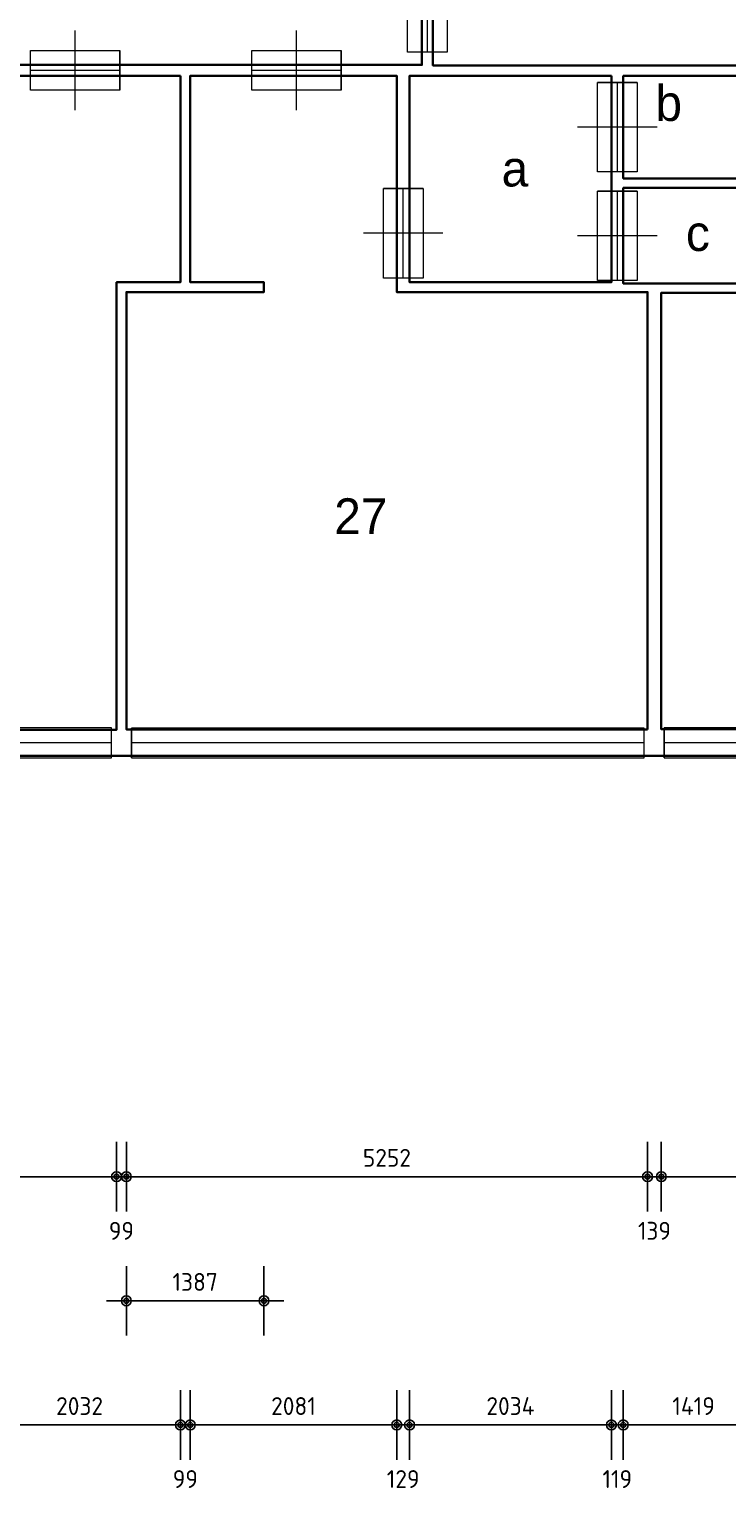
# Model space of a CAD drawing. Header units: millimetres. Extents: x 362177 to 5000048, y 157834 to 733119.
# Tile 98 of 152: x 568515 to 575545, y 622897 to 637616. Entities that reach past the tile are written whole.
import ezdxf
from ezdxf.enums import TextEntityAlignment as Align

# ---------------------------------------------------------------- set-up
doc = ezdxf.new("R2010")
doc.units = ezdxf.units.MM
doc.layers.get('DEFPOINTS').update_dxf_attribs({"color": 255})
doc.layers.add('A--M$1A-_F123-', color=1, linetype='Continuous')
doc.layers.add('A--T$1A-_F123-_0_18MM', color=1, linetype='Continuous')
for name, color, linetype, lineweight in [('schets', 1, 'Continuous', 0), ('X-L21_C_buitenwanden', 7, 'Continuous', 30), ('X-L28_C_eiland bouwlaag', 7, 'Continuous', 30), ('X-L31_C_buitenwandopening', 1, 'Continuous', 5), ('X-L32_C_binnenwandopeningen', 3, 'Continuous', 5), ('X-T22_C_ruimtelabel', 7, 'Continuous', 5)]:
    doc.layers.add(name, color=color, linetype=linetype, lineweight=lineweight)
doc.styles.add('ALFA-0_18', font='iso3098.shx', dxfattribs={"height": 180})
doc.dimstyles.new('ALFA-0_18', dxfattribs={"dimscale": 100, "dimtxt": 0.18, "dimasz": 1, "dimexe": 1.25, "dimexo": 0.625, "dimgap": 1, "dimtad": 1, "dimdec": 0, "dimzin": 0, "dimdsep": 46, "dimtxsty": 'ALFA-0_18', "dimblk": 'diminfradot', "dimblk1": 'diminfradot', "dimblk2": 'diminfradot', "dimsah": 1, "dimcen": 2.5, "dimse1": 1, "dimse2": 1, "dimclrd": 141, "dimclrt": 1, "dimadec": 0, "dimazin": 0, "dimtfac": 1, "dimtmove": 2, "dimatfit": 3, "dimldrblk": 'diminfrapyl', "dimfxl": 1, "dimtolj": 1, "dimtzin": 0, "dimarcsym": 0})

# ---------------------------------------------------------------- blocks, each defined once
blk = doc.blocks.new('204_20')
blk.add_lwpolyline([(0, 0.293), (10, 0.293), (10, -0.293), (0, -0.293)], close=True)
at = {"layer": 'schets', "color": 1, "linetype": 'Continuous', "lineweight": 0}
for p, q in [((0, -0.293), (0, 0.293)), ((10, -0.293), (10, 0.293)), ((0, 0), (10, 0))]:
    blk.add_line(p, q, dxfattribs=at)
blk = doc.blocks.new('204_21')
blk.add_lwpolyline([(0, 0.29), (10, 0.29), (10, -0.29), (0, -0.29)], close=True)
at = {"layer": 'schets', "color": 1, "linetype": 'Continuous', "lineweight": 0}
for p, q in [((0, -0.29), (0, 0.29)), ((10, -0.29), (10, 0.29)), ((0, 0), (10, 0))]:
    blk.add_line(p, q, dxfattribs=at)
blk = doc.blocks.new('202')
at = {"linetype": 'Continuous', "lineweight": 0}
for p, q in [((4.5, 0), (4.5, 4)), ((0, -2), (0, 2)), ((9, -2), (9, 2)), ((0, 0), (9, 0)), ((4.5, -4), (4.5, 0))]:
    blk.add_line(p, q, dxfattribs=at)
blk.add_lwpolyline([(0, 2), (9, 2), (9, -2), (0, -2)], close=True)
blk = doc.blocks.new('diminfradot')
at = {"color": 0}
for p, q in [((0, -3.5), (0, 3.5)), ((-2, 0), (2, 0))]:
    blk.add_line(p, q, dxfattribs=at)
for radius in [0.5, 0.25]:
    blk.add_circle((0, 0), radius, dxfattribs=at)
blk = doc.blocks.new('*D564')
at = {"layer": 'A--M$1A-_F123-', "color": 141, "lineweight": -2, "transparency": 16777216}
blk.add_line((564286, 626060), (569295, 626060), dxfattribs=at)
at = {"layer": 'DEFPOINTS', "color": 0, "transparency": 16777216}
for p in [(569395, 630562), (564186, 630297), (569395, 626060)]:
    blk.add_point(p, dxfattribs=at)
at = {"layer": 'A--M$1A-_F123-', "color": 141, "lineweight": -2, "transparency": 16777216, "xscale": 100, "yscale": 100, "zscale": 100, "rotation": 180}
blk.add_blockref('diminfradot', (564186, 626060), dxfattribs=at)
at = {"layer": 'A--M$1A-_F123-', "color": 141, "lineweight": -2, "transparency": 16777216, "xscale": 100, "yscale": 100, "zscale": 100}
blk.add_blockref('diminfradot', (569395, 626060), dxfattribs=at)
at = {"layer": 'A--M$1A-_F123-', "color": 1, "transparency": 16777216, "insert": (566790.5, 626250), "char_height": 180, "attachment_point": 5, "style": 'ALFA-0_18'}
blk.add_mtext('\\A1;5209', dxfattribs=at)
blk = doc.blocks.new('diminfrapyl')
at = {"color": 0}
blk.add_solid([(0, 0), (-4, 0.7), (-4, -0.7)], dxfattribs=at)
blk = doc.blocks.new('*D565')
at = {"layer": 'A--M$1A-_F123-', "color": 141, "lineweight": -2, "transparency": 16777216}
for p, q in [((569295, 626060), (569195, 626060)), ((569395, 626060), (569494, 626060)), ((569594, 626060), (569694, 626060))]:
    blk.add_line(p, q, dxfattribs=at)
at = {"layer": 'DEFPOINTS', "color": 0, "transparency": 16777216}
for p in [(569395, 630562), (569494, 630564), (569494, 626060)]:
    blk.add_point(p, dxfattribs=at)
at = {"layer": 'A--M$1A-_F123-', "color": 141, "lineweight": -2, "transparency": 16777216, "xscale": 100, "yscale": 100, "zscale": 100}
blk.add_blockref('diminfradot', (569395, 626060), dxfattribs=at)
at = {"layer": 'A--M$1A-_F123-', "color": 141, "lineweight": -2, "transparency": 16777216, "xscale": 100, "yscale": 100, "zscale": 100, "rotation": 180}
blk.add_blockref('diminfradot', (569494, 626060), dxfattribs=at)
at = {"layer": 'A--M$1A-_F123-', "color": 1, "transparency": 16777216, "insert": (569444.5, 625515), "char_height": 180, "attachment_point": 5, "style": 'ALFA-0_18'}
blk.add_mtext('\\A1;99', dxfattribs=at)
blk = doc.blocks.new('*D566')
at = {"layer": 'A--M$1A-_F123-', "color": 141, "lineweight": -2, "transparency": 16777216}
blk.add_line((569594, 626060), (574646, 626060), dxfattribs=at)
at = {"layer": 'DEFPOINTS', "color": 0, "transparency": 16777216}
for p in [(569494, 630564), (574746, 630564), (574746, 626060)]:
    blk.add_point(p, dxfattribs=at)
at = {"layer": 'A--M$1A-_F123-', "color": 141, "lineweight": -2, "transparency": 16777216, "xscale": 100, "yscale": 100, "zscale": 100, "rotation": 180}
blk.add_blockref('diminfradot', (569494, 626060), dxfattribs=at)
at = {"layer": 'A--M$1A-_F123-', "color": 141, "lineweight": -2, "transparency": 16777216, "xscale": 100, "yscale": 100, "zscale": 100}
blk.add_blockref('diminfradot', (574746, 626060), dxfattribs=at)
at = {"layer": 'A--M$1A-_F123-', "color": 1, "transparency": 16777216, "insert": (572120, 626250), "char_height": 180, "attachment_point": 5, "style": 'ALFA-0_18'}
blk.add_mtext('\\A1;5252', dxfattribs=at)
blk = doc.blocks.new('*D567')
at = {"layer": 'A--M$1A-_F123-', "color": 141, "lineweight": -2, "transparency": 16777216}
for p, q in [((574646, 626060), (574546, 626060)), ((574746, 626060), (574885, 626060)), ((574985, 626060), (575085, 626060))]:
    blk.add_line(p, q, dxfattribs=at)
at = {"layer": 'DEFPOINTS', "color": 0, "transparency": 16777216}
for p in [(574746, 630564), (574885, 630566), (574885, 626060)]:
    blk.add_point(p, dxfattribs=at)
at = {"layer": 'A--M$1A-_F123-', "color": 141, "lineweight": -2, "transparency": 16777216, "xscale": 100, "yscale": 100, "zscale": 100}
blk.add_blockref('diminfradot', (574746, 626060), dxfattribs=at)
at = {"layer": 'A--M$1A-_F123-', "color": 141, "lineweight": -2, "transparency": 16777216, "xscale": 100, "yscale": 100, "zscale": 100, "rotation": 180}
blk.add_blockref('diminfradot', (574885, 626060), dxfattribs=at)
at = {"layer": 'A--M$1A-_F123-', "color": 1, "transparency": 16777216, "insert": (574815.5, 625515), "char_height": 180, "attachment_point": 5, "style": 'ALFA-0_18'}
blk.add_mtext('\\A1;139', dxfattribs=at)
blk = doc.blocks.new('*D568')
at = {"layer": 'A--M$1A-_F123-', "color": 141, "lineweight": -2, "transparency": 16777216}
blk.add_line((574985, 626060), (579987, 626060), dxfattribs=at)
at = {"layer": 'DEFPOINTS', "color": 0, "transparency": 16777216}
for p in [(574885, 630566), (580087, 630297), (580087, 626060)]:
    blk.add_point(p, dxfattribs=at)
at = {"layer": 'A--M$1A-_F123-', "color": 141, "lineweight": -2, "transparency": 16777216, "xscale": 100, "yscale": 100, "zscale": 100, "rotation": 180}
blk.add_blockref('diminfradot', (574885, 626060), dxfattribs=at)
at = {"layer": 'A--M$1A-_F123-', "color": 141, "lineweight": -2, "transparency": 16777216, "xscale": 100, "yscale": 100, "zscale": 100}
blk.add_blockref('diminfradot', (580087, 626060), dxfattribs=at)
at = {"layer": 'A--M$1A-_F123-', "color": 1, "transparency": 16777216, "insert": (577486, 626250), "char_height": 180, "attachment_point": 5, "style": 'ALFA-0_18'}
blk.add_mtext('\\A1;5202', dxfattribs=at)
blk = doc.blocks.new('*D674')
at = {"layer": 'A--T$1A-_F123-_0_18MM', "color": 141, "lineweight": -2, "transparency": 16777216}
blk.add_line((568107, 623560), (569939, 623560), dxfattribs=at)
at = {"layer": 'DEFPOINTS', "color": 0, "transparency": 16777216}
for p in [(570039, 635068), (568007, 634969), (570039, 623560)]:
    blk.add_point(p, dxfattribs=at)
at = {"layer": 'A--T$1A-_F123-_0_18MM', "color": 141, "lineweight": -2, "transparency": 16777216, "xscale": 100, "yscale": 100, "zscale": 100, "rotation": 180}
blk.add_blockref('diminfradot', (568007, 623560), dxfattribs=at)
at = {"layer": 'A--T$1A-_F123-_0_18MM', "color": 141, "lineweight": -2, "transparency": 16777216, "xscale": 100, "yscale": 100, "zscale": 100}
blk.add_blockref('diminfradot', (570039, 623560), dxfattribs=at)
at = {"layer": 'A--T$1A-_F123-_0_18MM', "color": 1, "transparency": 16777216, "insert": (569023, 623750), "char_height": 180, "attachment_point": 5, "style": 'ALFA-0_18'}
blk.add_mtext('\\A1;2032', dxfattribs=at)
blk = doc.blocks.new('*D675')
at = {"layer": 'A--T$1A-_F123-_0_18MM', "color": 141, "lineweight": -2, "transparency": 16777216}
for p, q in [((569939, 623560), (569839, 623560)), ((570039, 623560), (570138, 623560)), ((570238, 623560), (570338, 623560))]:
    blk.add_line(p, q, dxfattribs=at)
at = {"layer": 'DEFPOINTS', "color": 0, "transparency": 16777216}
for p in [(570039, 635068), (570138, 635068), (570138, 623560)]:
    blk.add_point(p, dxfattribs=at)
at = {"layer": 'A--T$1A-_F123-_0_18MM', "color": 141, "lineweight": -2, "transparency": 16777216, "xscale": 100, "yscale": 100, "zscale": 100}
blk.add_blockref('diminfradot', (570039, 623560), dxfattribs=at)
at = {"layer": 'A--T$1A-_F123-_0_18MM', "color": 141, "lineweight": -2, "transparency": 16777216, "xscale": 100, "yscale": 100, "zscale": 100, "rotation": 180}
blk.add_blockref('diminfradot', (570138, 623560), dxfattribs=at)
at = {"layer": 'A--T$1A-_F123-_0_18MM', "color": 1, "transparency": 16777216, "insert": (570088.5, 623015), "char_height": 180, "attachment_point": 5, "style": 'ALFA-0_18'}
blk.add_mtext('\\A1;99', dxfattribs=at)
blk = doc.blocks.new('*D676')
at = {"layer": 'A--T$1A-_F123-_0_18MM', "color": 141, "lineweight": -2, "transparency": 16777216}
blk.add_line((570238, 623560), (572119, 623560), dxfattribs=at)
at = {"layer": 'DEFPOINTS', "color": 0, "transparency": 16777216}
for p in [(570138, 635068), (572219, 634969), (572219, 623560)]:
    blk.add_point(p, dxfattribs=at)
at = {"layer": 'A--T$1A-_F123-_0_18MM', "color": 141, "lineweight": -2, "transparency": 16777216, "xscale": 100, "yscale": 100, "zscale": 100, "rotation": 180}
blk.add_blockref('diminfradot', (570138, 623560), dxfattribs=at)
at = {"layer": 'A--T$1A-_F123-_0_18MM', "color": 141, "lineweight": -2, "transparency": 16777216, "xscale": 100, "yscale": 100, "zscale": 100}
blk.add_blockref('diminfradot', (572219, 623560), dxfattribs=at)
at = {"layer": 'A--T$1A-_F123-_0_18MM', "color": 1, "transparency": 16777216, "insert": (571178.5, 623750), "char_height": 180, "attachment_point": 5, "style": 'ALFA-0_18'}
blk.add_mtext('\\A1;2081', dxfattribs=at)
blk = doc.blocks.new('*D677')
at = {"layer": 'A--T$1A-_F123-_0_18MM', "color": 141, "lineweight": -2, "transparency": 16777216}
for p, q in [((572119, 623560), (572019, 623560)), ((572219, 623560), (572348, 623560)), ((572448, 623560), (572548, 623560))]:
    blk.add_line(p, q, dxfattribs=at)
at = {"layer": 'DEFPOINTS', "color": 0, "transparency": 16777216}
for p in [(572348, 635068), (572219, 634969), (572348, 623560)]:
    blk.add_point(p, dxfattribs=at)
at = {"layer": 'A--T$1A-_F123-_0_18MM', "color": 141, "lineweight": -2, "transparency": 16777216, "xscale": 100, "yscale": 100, "zscale": 100}
blk.add_blockref('diminfradot', (572219, 623560), dxfattribs=at)
at = {"layer": 'A--T$1A-_F123-_0_18MM', "color": 141, "lineweight": -2, "transparency": 16777216, "xscale": 100, "yscale": 100, "zscale": 100, "rotation": 180}
blk.add_blockref('diminfradot', (572348, 623560), dxfattribs=at)
at = {"layer": 'A--T$1A-_F123-_0_18MM', "color": 1, "transparency": 16777216, "insert": (572283.5, 623015), "char_height": 180, "attachment_point": 5, "style": 'ALFA-0_18'}
blk.add_mtext('\\A1;129', dxfattribs=at)
blk = doc.blocks.new('*D678')
at = {"layer": 'A--T$1A-_F123-_0_18MM', "color": 141, "lineweight": -2, "transparency": 16777216}
blk.add_line((572448, 623560), (574282, 623560), dxfattribs=at)
at = {"layer": 'DEFPOINTS', "color": 0, "transparency": 16777216}
for p in [(572348, 635068), (574382, 635068), (574382, 623560)]:
    blk.add_point(p, dxfattribs=at)
at = {"layer": 'A--T$1A-_F123-_0_18MM', "color": 141, "lineweight": -2, "transparency": 16777216, "xscale": 100, "yscale": 100, "zscale": 100, "rotation": 180}
blk.add_blockref('diminfradot', (572348, 623560), dxfattribs=at)
at = {"layer": 'A--T$1A-_F123-_0_18MM', "color": 141, "lineweight": -2, "transparency": 16777216, "xscale": 100, "yscale": 100, "zscale": 100}
blk.add_blockref('diminfradot', (574382, 623560), dxfattribs=at)
at = {"layer": 'A--T$1A-_F123-_0_18MM', "color": 1, "transparency": 16777216, "insert": (573365, 623750), "char_height": 180, "attachment_point": 5, "style": 'ALFA-0_18'}
blk.add_mtext('\\A1;2034', dxfattribs=at)
blk = doc.blocks.new('*D679')
at = {"layer": 'A--T$1A-_F123-_0_18MM', "color": 141, "lineweight": -2, "transparency": 16777216}
for p, q in [((574282, 623560), (574182, 623560)), ((574382, 623560), (574501, 623560)), ((574601, 623560), (574701, 623560))]:
    blk.add_line(p, q, dxfattribs=at)
at = {"layer": 'DEFPOINTS', "color": 0, "transparency": 16777216}
for p in [(574382, 635068), (574501, 635057), (574501, 623560)]:
    blk.add_point(p, dxfattribs=at)
at = {"layer": 'A--T$1A-_F123-_0_18MM', "color": 141, "lineweight": -2, "transparency": 16777216, "xscale": 100, "yscale": 100, "zscale": 100}
blk.add_blockref('diminfradot', (574382, 623560), dxfattribs=at)
at = {"layer": 'A--T$1A-_F123-_0_18MM', "color": 141, "lineweight": -2, "transparency": 16777216, "xscale": 100, "yscale": 100, "zscale": 100, "rotation": 180}
blk.add_blockref('diminfradot', (574501, 623560), dxfattribs=at)
at = {"layer": 'A--T$1A-_F123-_0_18MM', "color": 1, "transparency": 16777216, "insert": (574441.5, 623015), "char_height": 180, "attachment_point": 5, "style": 'ALFA-0_18'}
blk.add_mtext('\\A1;119', dxfattribs=at)
blk = doc.blocks.new('*D680')
at = {"layer": 'A--T$1A-_F123-_0_18MM', "color": 141, "lineweight": -2, "transparency": 16777216}
blk.add_line((574601, 623560), (575820, 623560), dxfattribs=at)
at = {"layer": 'DEFPOINTS', "color": 0, "transparency": 16777216}
for p in [(574501, 635057), (575920, 635057), (575920, 623560)]:
    blk.add_point(p, dxfattribs=at)
at = {"layer": 'A--T$1A-_F123-_0_18MM', "color": 141, "lineweight": -2, "transparency": 16777216, "xscale": 100, "yscale": 100, "zscale": 100, "rotation": 180}
blk.add_blockref('diminfradot', (574501, 623560), dxfattribs=at)
at = {"layer": 'A--T$1A-_F123-_0_18MM', "color": 141, "lineweight": -2, "transparency": 16777216, "xscale": 100, "yscale": 100, "zscale": 100}
blk.add_blockref('diminfradot', (575920, 623560), dxfattribs=at)
at = {"layer": 'A--T$1A-_F123-_0_18MM', "color": 1, "transparency": 16777216, "insert": (575210.5, 623750), "char_height": 180, "attachment_point": 5, "style": 'ALFA-0_18'}
blk.add_mtext('\\A1;1419', dxfattribs=at)
blk = doc.blocks.new('*D683')
at = {"layer": 'A--T$1A-_F123-_0_18MM', "color": 141, "lineweight": -2, "transparency": 16777216}
blk.add_line((569594, 624810), (570781, 624810), dxfattribs=at)
at = {"layer": 'DEFPOINTS', "color": 0, "transparency": 16777216}
for p in [(569494, 634969), (570881, 624810), (570881, 624810)]:
    blk.add_point(p, dxfattribs=at)
at = {"layer": 'A--T$1A-_F123-_0_18MM', "color": 141, "lineweight": -2, "transparency": 16777216, "xscale": 100, "yscale": 100, "zscale": 100, "rotation": 180}
blk.add_blockref('diminfradot', (569494, 624810), dxfattribs=at)
at = {"layer": 'A--T$1A-_F123-_0_18MM', "color": 141, "lineweight": -2, "transparency": 16777216, "xscale": 100, "yscale": 100, "zscale": 100}
blk.add_blockref('diminfradot', (570881, 624810), dxfattribs=at)
at = {"layer": 'A--T$1A-_F123-_0_18MM', "color": 1, "transparency": 16777216, "insert": (570187.5, 625000), "char_height": 180, "attachment_point": 5, "style": 'ALFA-0_18'}
blk.add_mtext('\\A1;1387', dxfattribs=at)
blk = doc.blocks.new('*D739')
at = {"layer": 'A--T$1A-_F123-_0_18MM', "color": 141, "lineweight": -2, "transparency": 16777216}
blk.add_line((581740, 628462), (581740, 634938), dxfattribs=at)
at = {"layer": 'DEFPOINTS', "color": 0, "transparency": 16777216}
for p in [(532326, 635038), (581740, 635038), (532326, 628362)]:
    blk.add_point(p, dxfattribs=at)
at = {"layer": 'A--T$1A-_F123-_0_18MM', "color": 141, "lineweight": -2, "transparency": 16777216, "xscale": 100, "yscale": 100, "zscale": 100}
for p, rotation in [((581740, 635038), 90), ((581740, 628362), 270)]:
    blk.add_blockref('diminfradot', p, dxfattribs=dict(at, rotation=rotation))
at = {"layer": 'A--T$1A-_F123-_0_18MM', "color": 1, "transparency": 16777216, "insert": (581550, 631700), "char_height": 180, "attachment_point": 5, "rotation": 90, "style": 'ALFA-0_18'}
blk.add_mtext('\\A1;6676', dxfattribs=at)
blk = doc.blocks.new('*D740')
at = {"layer": 'A--T$1A-_F123-_0_18MM', "color": 141, "lineweight": -2, "transparency": 16777216}
for p, q in [((581740, 635270), (581740, 635370)), ((581740, 635038), (581740, 635170)), ((581740, 634938), (581740, 634838))]:
    blk.add_line(p, q, dxfattribs=at)
at = {"layer": 'DEFPOINTS', "color": 0, "transparency": 16777216}
for p in [(532329, 635170), (581740, 635170), (532326, 635038)]:
    blk.add_point(p, dxfattribs=at)
at = {"layer": 'A--T$1A-_F123-_0_18MM', "color": 141, "lineweight": -2, "transparency": 16777216, "xscale": 100, "yscale": 100, "zscale": 100}
for p, rotation in [((581740, 635170), 270), ((581740, 635038), 90)]:
    blk.add_blockref('diminfradot', p, dxfattribs=dict(at, rotation=rotation))
at = {"layer": 'A--T$1A-_F123-_0_18MM', "color": 1, "transparency": 16777216, "insert": (582285, 635104), "char_height": 180, "attachment_point": 5, "rotation": 90, "style": 'ALFA-0_18'}
blk.add_mtext('\\A1;132', dxfattribs=at)
blk = doc.blocks.new('*D741')
at = {"layer": 'A--T$1A-_F123-_0_18MM', "color": 141, "lineweight": -2, "transparency": 16777216}
blk.add_line((581740, 635270), (581740, 635507), dxfattribs=at)
at = {"layer": 'DEFPOINTS', "color": 0, "transparency": 16777216}
for p in [(532032, 635607), (581740, 635607), (532329, 635170)]:
    blk.add_point(p, dxfattribs=at)
at = {"layer": 'A--T$1A-_F123-_0_18MM', "color": 141, "lineweight": -2, "transparency": 16777216, "xscale": 100, "yscale": 100, "zscale": 100}
for p, rotation in [((581740, 635607), 90), ((581740, 635170), 270)]:
    blk.add_blockref('diminfradot', p, dxfattribs=dict(at, rotation=rotation))
at = {"layer": 'A--T$1A-_F123-_0_18MM', "color": 1, "transparency": 16777216, "insert": (582285, 635388.5), "char_height": 180, "attachment_point": 5, "rotation": 90, "style": 'ALFA-0_18'}
blk.add_mtext('\\A1;437', dxfattribs=at)
blk = doc.blocks.new('*D742')
at = {"layer": 'A--T$1A-_F123-_0_18MM', "color": 141, "lineweight": -2, "transparency": 16777216}
for p, q in [((581740, 635818), (581740, 635918)), ((581740, 635607), (581740, 635718)), ((581740, 635507), (581740, 635407))]:
    blk.add_line(p, q, dxfattribs=at)
at = {"layer": 'DEFPOINTS', "color": 0, "transparency": 16777216}
for p in [(531908, 635718), (532032, 635607), (581740, 635718)]:
    blk.add_point(p, dxfattribs=at)
at = {"layer": 'A--T$1A-_F123-_0_18MM', "color": 141, "lineweight": -2, "transparency": 16777216, "xscale": 100, "yscale": 100, "zscale": 100}
for p, rotation in [((581740, 635718), 270), ((581740, 635607), 90)]:
    blk.add_blockref('diminfradot', p, dxfattribs=dict(at, rotation=rotation))
at = {"layer": 'A--T$1A-_F123-_0_18MM', "color": 1, "transparency": 16777216, "insert": (582285, 635662.5), "char_height": 180, "attachment_point": 5, "rotation": 90, "style": 'ALFA-0_18'}
blk.add_mtext('\\A1;111', dxfattribs=at)
blk = doc.blocks.new('*D743')
at = {"layer": 'A--T$1A-_F123-_0_18MM', "color": 141, "lineweight": -2, "transparency": 16777216}
blk.add_line((581740, 635818), (581740, 636500), dxfattribs=at)
at = {"layer": 'DEFPOINTS', "color": 0, "transparency": 16777216}
for p in [(531908, 636600), (581740, 636600), (531908, 635718)]:
    blk.add_point(p, dxfattribs=at)
at = {"layer": 'A--T$1A-_F123-_0_18MM', "color": 141, "lineweight": -2, "transparency": 16777216, "xscale": 100, "yscale": 100, "zscale": 100}
for p, rotation in [((581740, 636600), 90), ((581740, 635718), 270)]:
    blk.add_blockref('diminfradot', p, dxfattribs=dict(at, rotation=rotation))
at = {"layer": 'A--T$1A-_F123-_0_18MM', "color": 1, "transparency": 16777216, "insert": (581550, 636159), "char_height": 180, "attachment_point": 5, "rotation": 90, "style": 'ALFA-0_18'}
blk.add_mtext('\\A1;882', dxfattribs=at)
blk = doc.blocks.new('*D744')
at = {"layer": 'A--T$1A-_F123-_0_18MM', "color": 141, "lineweight": -2, "transparency": 16777216}
for p, q in [((581740, 636815), (581740, 636915)), ((581740, 636600), (581740, 636715)), ((581740, 636500), (581740, 636400))]:
    blk.add_line(p, q, dxfattribs=at)
at = {"layer": 'DEFPOINTS', "color": 0, "transparency": 16777216}
for p in [(529069, 636715), (581740, 636715), (531908, 636600)]:
    blk.add_point(p, dxfattribs=at)
at = {"layer": 'A--T$1A-_F123-_0_18MM', "color": 141, "lineweight": -2, "transparency": 16777216, "xscale": 100, "yscale": 100, "zscale": 100}
for p, rotation in [((581740, 636715), 270), ((581740, 636600), 90)]:
    blk.add_blockref('diminfradot', p, dxfattribs=dict(at, rotation=rotation))
at = {"layer": 'A--T$1A-_F123-_0_18MM', "color": 1, "transparency": 16777216, "insert": (582285, 636657.5), "char_height": 180, "attachment_point": 5, "rotation": 90, "style": 'ALFA-0_18'}
blk.add_mtext('\\A1;115', dxfattribs=at)
blk = doc.blocks.new('*D745')
at = {"layer": 'A--T$1A-_F123-_0_18MM', "color": 141, "lineweight": -2, "transparency": 16777216}
blk.add_line((581740, 636815), (581740, 638905), dxfattribs=at)
at = {"layer": 'DEFPOINTS', "color": 0, "transparency": 16777216}
for p in [(532329, 639005), (581740, 639005), (529069, 636715)]:
    blk.add_point(p, dxfattribs=at)
at = {"layer": 'A--T$1A-_F123-_0_18MM', "color": 141, "lineweight": -2, "transparency": 16777216, "xscale": 100, "yscale": 100, "zscale": 100}
for p, rotation in [((581740, 639005), 90), ((581740, 636715), 270)]:
    blk.add_blockref('diminfradot', p, dxfattribs=dict(at, rotation=rotation))
at = {"layer": 'A--T$1A-_F123-_0_18MM', "color": 1, "transparency": 16777216, "insert": (581550, 637860), "char_height": 180, "attachment_point": 5, "rotation": 90, "style": 'ALFA-0_18'}
blk.add_mtext('\\A1;2290', dxfattribs=at)
blk = doc.blocks.new('*D758')
at = {"layer": 'A--T$1A-_F123-_0_18MM', "color": 141, "lineweight": -2, "transparency": 16777216}
blk.add_line((582990, 638409), (582990, 637317), dxfattribs=at)
at = {"layer": 'DEFPOINTS', "color": 0, "transparency": 16777216}
for p in [(535775, 638509), (535770, 637217), (582990, 637217)]:
    blk.add_point(p, dxfattribs=at)
at = {"layer": 'A--T$1A-_F123-_0_18MM', "color": 141, "lineweight": -2, "transparency": 16777216, "xscale": 100, "yscale": 100, "zscale": 100}
for p, rotation in [((582990, 638509), 90), ((582990, 637217), 270)]:
    blk.add_blockref('diminfradot', p, dxfattribs=dict(at, rotation=rotation))
at = {"layer": 'A--T$1A-_F123-_0_18MM', "color": 1, "transparency": 16777216, "insert": (582800, 637863), "char_height": 180, "attachment_point": 5, "rotation": 90, "style": 'ALFA-0_18'}
blk.add_mtext('\\A1;1292', dxfattribs=at)
blk = doc.blocks.new('*D759')
at = {"layer": 'A--T$1A-_F123-_0_18MM', "color": 141, "lineweight": -2, "transparency": 16777216}
blk.add_line((584240, 630664), (584240, 634869), dxfattribs=at)
at = {"layer": 'DEFPOINTS', "color": 0, "transparency": 16777216}
for p in [(574746, 634969), (584240, 634969), (574746, 630564)]:
    blk.add_point(p, dxfattribs=at)
at = {"layer": 'A--T$1A-_F123-_0_18MM', "color": 141, "lineweight": -2, "transparency": 16777216, "xscale": 100, "yscale": 100, "zscale": 100}
for p, rotation in [((584240, 634969), 90), ((584240, 630564), 270)]:
    blk.add_blockref('diminfradot', p, dxfattribs=dict(at, rotation=rotation))
at = {"layer": 'A--T$1A-_F123-_0_18MM', "color": 1, "transparency": 16777216, "insert": (584050, 632766.5), "char_height": 180, "attachment_point": 5, "rotation": 90, "style": 'ALFA-0_18'}
blk.add_mtext('\\A1;4405', dxfattribs=at)
blk = doc.blocks.new('*D760')
at = {"layer": 'A--T$1A-_F123-_0_18MM', "color": 141, "lineweight": -2, "transparency": 16777216}
for p, q in [((584240, 635157), (584240, 635257)), ((584240, 634969), (584240, 635057)), ((584240, 634869), (584240, 634769))]:
    blk.add_line(p, q, dxfattribs=at)
at = {"layer": 'DEFPOINTS', "color": 0, "transparency": 16777216}
for p in [(575920, 635057), (584240, 635057), (574746, 634969)]:
    blk.add_point(p, dxfattribs=at)
at = {"layer": 'A--T$1A-_F123-_0_18MM', "color": 141, "lineweight": -2, "transparency": 16777216, "xscale": 100, "yscale": 100, "zscale": 100}
for p, rotation in [((584240, 635057), 270), ((584240, 634969), 90)]:
    blk.add_blockref('diminfradot', p, dxfattribs=dict(at, rotation=rotation))
at = {"layer": 'A--T$1A-_F123-_0_18MM', "color": 1, "transparency": 16777216, "insert": (584785, 635013), "char_height": 180, "attachment_point": 5, "rotation": 90, "style": 'ALFA-0_18'}
blk.add_mtext('\\A1;88', dxfattribs=at)
blk = doc.blocks.new('*D772')
at = {"layer": 'A--T$1A-_F123-_0_18MM', "color": 141, "lineweight": -2, "transparency": 16777216}
blk.add_line((584240, 635168), (584240, 637048), dxfattribs=at)
at = {"layer": 'DEFPOINTS', "color": 0, "transparency": 16777216}
for p in [(574382, 637148), (584240, 637148), (574382, 635068)]:
    blk.add_point(p, dxfattribs=at)
at = {"layer": 'A--T$1A-_F123-_0_18MM', "color": 141, "lineweight": -2, "transparency": 16777216, "xscale": 100, "yscale": 100, "zscale": 100}
for p, rotation in [((584240, 637148), 90), ((584240, 635068), 270)]:
    blk.add_blockref('diminfradot', p, dxfattribs=dict(at, rotation=rotation))
at = {"layer": 'A--T$1A-_F123-_0_18MM', "color": 1, "transparency": 16777216, "insert": (584050, 636108), "char_height": 180, "attachment_point": 5, "rotation": 90, "style": 'ALFA-0_18'}
blk.add_mtext('\\A1;2080', dxfattribs=at)

msp = doc.modelspace()

# ---------------------------------------------------------------- linework, layer by layer
at = {"layer": 'X-L21_C_buitenwanden'}
msp.add_lwpolyline([(556807, 627272), (557253, 627272), (557253, 630916), (563747, 630916), (563747, 629471), (564186, 629471), (564186, 630297), (580087, 630297), (580087, 629471), (580490, 629471), (580490, 646558), (580490, 646558), (580490, 646558), (580087, 646558), (580087, 645716), (564186, 645716), (564186, 646558), (563747, 646558), (563747, 645063), (557253, 645063), (557253, 648702), (556807, 648702)], dxfattribs=at)
at = {"layer": 'X-L28_C_eiland bouwlaag'}
for points in [[(574857, 645446), (580208, 645446), (580208, 639842), (577602, 639842), (577600, 636364), (577599, 636373), (577599, 636359), (576034, 636359), (576034, 636364), (576034, 636364), (576035, 636364), (576035, 637252), (572583, 637252), (572583, 638754), (576035, 638754), (576035, 641070), (574857, 641070)], [(570039, 637148), (568007, 637148), (568007, 634969), (564191, 634969), (564191, 630562), (569395, 630562), (569395, 635068), (570039, 635068)], [(574746, 630564), (569494, 630564), (569494, 634969), (570881, 634969), (570881, 635068), (570138, 635068), (570138, 637148), (572219, 637148), (572219, 634969), (574746, 634969)], [(574382, 637148), (572348, 637148), (572348, 635068), (574382, 635068)], [(575920, 637147), (574501, 637147), (574501, 636114), (575920, 636114)], [(580220, 636235), (577612, 636235), (577612, 636335), (576040, 636335), (576040, 634962), (574885, 634962), (574885, 630566), (580220, 630566)], [(575920, 636018), (574501, 636018), (574501, 635057), (575920, 635057)]]:
    msp.add_lwpolyline(points, close=True, dxfattribs=at)
msp.add_lwpolyline([(564149, 637623), (564149, 637257), (572473, 637257), (572473, 638754), (564149, 638754), (564149, 638523)], dxfattribs=at)

# ---------------------------------------------------------------- block references
at = {"layer": 'X-L31_C_buitenwandopening', "linetype": 'Continuous', "lineweight": 0, "extrusion": (0, 0, -1)}
for name, p, xscale, yscale, zscale in [('204_20', (-569345, 630429), 512.5849833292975, 512.5849833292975, 512.5849833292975), ('204_21', (-574713, 630429), 516.6213422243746, 516.6213422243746, 516.6213422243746), ('204_20', (-580041, 630429), 512.5849833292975, 512.5849833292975, 512.5849833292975)]:
    msp.add_blockref(name, p, dxfattribs=dict(at, xscale=xscale, yscale=yscale, zscale=zscale))
at = {"layer": 'X-L32_C_binnenwandopeningen', "linetype": 'Continuous', "lineweight": 0, "xscale": 100, "yscale": 100, "zscale": 100, "rotation": 90}
for p in [(572528, 637386), (574442, 636181), (572284, 635111), (574442, 635087)]:
    msp.add_blockref('202', p, dxfattribs=at)
at = {"layer": 'X-L32_C_binnenwandopeningen', "linetype": 'Continuous', "lineweight": 0, "xscale": 100, "yscale": 100, "zscale": 100}
for p in [(568529, 637203), (570759, 637203)]:
    msp.add_blockref('202', p, dxfattribs=at)

# ---------------------------------------------------------------- texts
at = {"layer": 'X-T22_C_ruimtelabel'}
for s, p in [('b', (574826, 636873)), ('a', (573276, 636213)), ('c', (575133, 635563)), ('27', (571589, 632712))]:
    msp.add_text(s, height=360, dxfattribs=at).set_placement(p, align=Align.MIDDLE_LEFT)

# ---------------------------------------------------------------- dimensions: what is measured, and where the dimension line sits
at = {"layer": 'A--M$1A-_F123-'}
for base, p1, p2, picture, middle in [((569395, 626060), (564186, 630297), (569395, 630562), '*D564', (566790.5, 626250)), ((569494, 626060), (569395, 630562), (569494, 630564), '*D565', (569444.5, 625515)), ((574746, 626060), (569494, 630564), (574746, 630564), '*D566', (572120, 626250)), ((574885, 626060), (574746, 630564), (574885, 630566), '*D567', (574815.5, 625515)), ((580087, 626060), (574885, 630566), (580087, 630297), '*D568', (577486, 626250))]:
    dim = msp.add_linear_dim(base=base, p1=p1, p2=p2, dimstyle='ALFA-0_18', override={"dimclrd": 141}, dxfattribs=at)
    dim.commit()
    dim.dimension.update_dxf_attribs({"geometry": picture, "text_midpoint": middle})
at = {"layer": 'A--T$1A-_F123-_0_18MM'}
for base, p1, p2, picture, middle in [((581740, 639005), (529069, 636715), (532329, 639005), '*D745', (581550, 637860)), ((582990, 637217), (535775, 638509), (535770, 637217), '*D758', (582800, 637863)), ((584240, 637148), (574382, 635068), (574382, 637148), '*D772', (584050, 636108)), ((581740, 636715), (531908, 636600), (529069, 636715), '*D744', (582285, 636657.5)), ((581740, 636600), (531908, 635718), (531908, 636600), '*D743', (581550, 636159)), ((581740, 635718), (532032, 635607), (531908, 635718), '*D742', (582285, 635662.5)), ((581740, 635607), (532329, 635170), (532032, 635607), '*D741', (582285, 635388.5)), ((581740, 635170), (532326, 635038), (532329, 635170), '*D740', (582285, 635104)), ((581740, 635038), (532326, 628362), (532326, 635038), '*D739', (581550, 631700)), ((584240, 635057), (574746, 634969), (575920, 635057), '*D760', (584785, 635013)), ((584240, 634969), (574746, 630564), (574746, 634969), '*D759', (584050, 632766.5))]:
    dim = msp.add_linear_dim(base=base, p1=p1, p2=p2, angle=90, dimstyle='ALFA-0_18', dxfattribs=at)
    dim.commit()
    dim.dimension.update_dxf_attribs({"geometry": picture, "text_midpoint": middle})
for base, p1, p2, picture, middle in [((570039, 623560), (568007, 634969), (570039, 635068), '*D674', (569023, 623750)), ((570138, 623560), (570039, 635068), (570138, 635068), '*D675', (570088.5, 623015)), ((572219, 623560), (570138, 635068), (572219, 634969), '*D676', (571178.5, 623750)), ((572348, 623560), (572219, 634969), (572348, 635068), '*D677', (572283.5, 623015)), ((574382, 623560), (572348, 635068), (574382, 635068), '*D678', (573365, 623750)), ((574501, 623560), (574382, 635068), (574501, 635057), '*D679', (574441.5, 623015)), ((575920, 623560), (574501, 635057), (575920, 635057), '*D680', (575210.5, 623750)), ((570881, 624810), (569494, 634969), (570881, 624810), '*D683', (570187.5, 625000))]:
    dim = msp.add_linear_dim(base=base, p1=p1, p2=p2, dimstyle='ALFA-0_18', dxfattribs=at)
    dim.commit()
    dim.dimension.update_dxf_attribs({"geometry": picture, "text_midpoint": middle})

doc.saveas('drawing.dxf')
